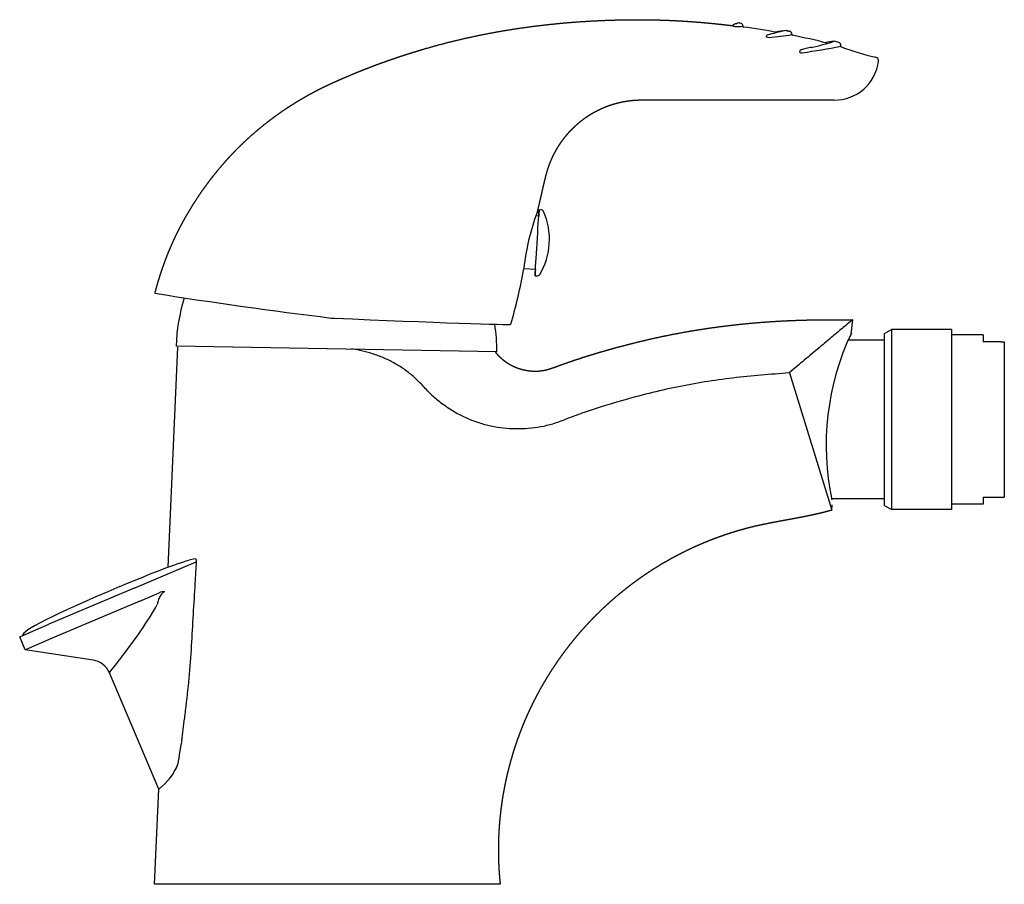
# Model space of a CAD drawing. Header units: millimetres. Extents: x 41.761 to 41.9, y 46.425 to 46.548.
import ezdxf

# ---------------------------------------------------------------- set-up
doc = ezdxf.new("R2010")
doc.units = ezdxf.units.MM
doc.layers.add('SANINDUSA', color=3, linetype='Continuous')

msp = doc.modelspace()

# ---------------------------------------------------------------- linework, layer by layer
at = {"layer": 'SANINDUSA'}
for p, q in [((41.86303077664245, 46.54692427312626), (41.86303277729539, 46.54697009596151)), ((41.86998644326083, 46.54575689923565), (41.86998978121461, 46.54583335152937)), ((41.8750568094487, 46.54452604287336), (41.87505743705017, 46.54452588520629)), ((41.87692071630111, 46.54409797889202), (41.87692680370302, 46.5442374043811)), ((41.83414753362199, 46.52095191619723), (41.8343788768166, 46.52093776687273)), ((41.83409167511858, 46.520038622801), (41.83368698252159, 46.52006337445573)), ((41.83362954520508, 46.51248274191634), (41.83198693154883, 46.51258320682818)), ((41.83357368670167, 46.51156944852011), (41.83380502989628, 46.51155529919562)), ((41.87840188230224, 46.50330964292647), (41.87862937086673, 46.50535691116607)), ((41.8831056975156, 46.50338229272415), (41.8841056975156, 46.50395964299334)), ((41.89260569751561, 46.50395964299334), (41.8841056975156, 46.50395964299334)), ((41.8841056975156, 46.50395964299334), (41.8841056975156, 46.47845964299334)), ((41.89260569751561, 46.50395964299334), (41.89260569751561, 46.47845964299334)), ((41.87618273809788, 46.50330964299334), (41.87614579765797, 46.50330964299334)), ((41.8831056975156, 46.50245964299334), (41.87799039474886, 46.50245964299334)), ((41.8831056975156, 46.47903699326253), (41.8831056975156, 46.50338229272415)), ((41.89710569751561, 46.50320964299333), (41.89260569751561, 46.50320964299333)), ((41.89710569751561, 46.50320964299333), (41.89710569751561, 46.50220964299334)), ((41.8996056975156, 46.50220964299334), (41.89710569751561, 46.50220964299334)), ((41.8996056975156, 46.50220964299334), (41.90010569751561, 46.50220964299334)), ((41.90010569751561, 46.50220964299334), (41.90010569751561, 46.48020964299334)), ((41.78157302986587, 46.47031276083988), (41.78291943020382, 46.50145511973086)), ((41.82816575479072, 46.50081255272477), (41.7826726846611, 46.50160663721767)), ((41.7852338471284, 46.50156193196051), (41.78523394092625, 46.50156183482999)), ((41.7852338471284, 46.50156193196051), (41.78523394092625, 46.50156183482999)), ((41.87325928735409, 46.50089186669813), (41.87325928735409, 46.50086050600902)), ((41.87360569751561, 46.50118220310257), (41.87360569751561, 46.50115126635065)), ((41.87160569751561, 46.49950554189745), (41.87160569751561, 46.49947486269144)), ((41.87131702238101, 46.49923300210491), (41.87131702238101, 46.49926346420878)), ((41.86962968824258, 46.49781930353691), (41.87562959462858, 46.47836007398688)), ((41.8831056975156, 46.47995964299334), (41.87559172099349, 46.47995964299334)), ((41.89710569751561, 46.48020964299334), (41.8996056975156, 46.48020964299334)), ((41.89710569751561, 46.48020964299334), (41.89710569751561, 46.47920964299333)), ((41.8996056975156, 46.48020964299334), (41.90010569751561, 46.48020964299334)), ((41.87562959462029, 46.4783600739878), (41.87571289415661, 46.47910975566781)), ((41.8831056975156, 46.47903699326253), (41.8841056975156, 46.47845964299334)), ((41.89260569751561, 46.47845964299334), (41.8841056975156, 46.47845964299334)), ((41.89710569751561, 46.47920964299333), (41.89260569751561, 46.47920964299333)), ((41.78539655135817, 46.47147997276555), (41.78447892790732, 46.47127261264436)), ((41.77673135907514, 46.46732395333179), (41.78553506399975, 46.47106090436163)), ((41.77673135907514, 46.46732395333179), (41.76465211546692, 46.46219661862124)), ((41.77751282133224, 46.46548294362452), (41.78028924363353, 46.46666146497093)), ((41.77751282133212, 46.46548294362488), (41.76543357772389, 46.46035560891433)), ((41.76095759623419, 46.46062838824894), (41.76465211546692, 46.46219661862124)), ((41.76050177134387, 46.4604349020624), (41.76095759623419, 46.46062838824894)), ((41.76128323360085, 46.4585938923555), (41.76050177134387, 46.4604349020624)), ((41.76543357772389, 46.46035560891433), (41.76173905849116, 46.45878737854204)), ((41.76173905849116, 46.45878737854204), (41.76128323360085, 46.45859389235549)), ((41.77091411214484, 46.45711899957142), (41.76128323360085, 46.45859389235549)), ((41.78021309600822, 46.43885458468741), (41.77322149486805, 46.45532576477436)), ((41.77962946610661, 46.4253597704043), (41.78021294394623, 46.438854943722)), ((41.77962951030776, 46.42535977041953), (41.77962965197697, 46.42535977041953)), ((41.82862823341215, 46.42535977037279), (41.77962965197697, 46.42535977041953))]:
    msp.add_line(p, q, dxfattribs=at)
for centre, radius, start, end in [((41.86175074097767, 46.54722012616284), 0.0002869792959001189, 239.4027516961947, 268.1884548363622), ((41.86195100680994, 46.54691987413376), 0.0003504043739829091, 154.1523562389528, 171.2612883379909), ((41.8620852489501, 46.54847123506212), 0.001575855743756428, 257.4067905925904, 268.7645214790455), ((41.86223457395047, 46.55743213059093), 0.01053797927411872, 269.003318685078, 274.3331427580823), ((41.86280506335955, 46.54425131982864), 0.003161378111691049, 94.54691167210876, 100.9033699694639), ((41.86262970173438, 46.54698594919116), 0.0004033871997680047, 357.7476746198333, 83.36356143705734), ((41.86312794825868, 46.54691870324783), 9.733112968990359e-05, 176.7196202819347, 258.3890991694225), ((41.84609027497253, 46.42370460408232), 0.1242893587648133, 79.88416418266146, 82.13011866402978), ((41.86668176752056, 46.5453866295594), 0.0003618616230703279, 122.4900079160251, 165.0959359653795), ((41.86670918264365, 46.54607290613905), 0.0007153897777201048, 245.4067046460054, 273.7214295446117), ((41.94159832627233, 46.25132120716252), 0.3038021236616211, 103.8368839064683, 104.3140347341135), ((41.86476049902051, 46.57487626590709), 0.02958459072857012, 273.8668296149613, 280.1743504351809), ((41.87007011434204, 46.53504733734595), 0.01132747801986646, 94.5301672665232, 102.3788345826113), ((41.86958680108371, 46.54584948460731), 0.0004033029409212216, 357.7074215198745, 79.08321412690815), ((41.87008433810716, 46.54575229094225), 9.800324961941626e-05, 177.3047993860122, 257.0855939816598), ((41.84879400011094, 46.44011954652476), 0.1076589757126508, 75.93352605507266, 78.60589099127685), ((41.84437297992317, 46.7188243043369), 0.1777319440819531, 278.7671929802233, 280.5520236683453), ((41.86461379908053, 46.58088908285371), 0.03783552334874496, 282.4191357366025, 287.4947971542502), ((41.87616244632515, 46.53962272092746), 0.005183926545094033, 91.93005059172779, 105.9717607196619), ((41.86618475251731, 46.5078732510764), 0.03820941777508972, 74.10761689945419, 75.13335266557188), ((41.87654344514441, 46.54425294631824), 0.0003836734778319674, 357.6784070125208, 74.15294481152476), ((41.87701769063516, 46.54409323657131), 9.709021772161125e-05, 177.2002084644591, 251.8039667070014), ((41.89311875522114, 46.58899631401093), 0.04779953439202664, 250.2770219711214, 256.3659603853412), ((41.87143420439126, 46.54320209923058), 0.0004084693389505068, 109.5894676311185, 162.9303881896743), ((41.87138784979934, 46.5436621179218), 0.00049878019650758, 230.5693951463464, 278.6512204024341), ((41.87304899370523, 46.53912400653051), 0.004794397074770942, 102.6555518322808, 111.4305143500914), ((41.87360216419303, 46.53712992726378), 0.006861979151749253, 97.12741948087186, 103.5143555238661), ((41.87603232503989, 46.54273997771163), 0.006273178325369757, 269.6546904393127, 353.1260802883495), ((41.88176011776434, 46.54204827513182), 0.0005037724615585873, 353.2626063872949, 79.54375405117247), ((41.87062774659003, 46.50717205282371), 0.03912799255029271, 159.9965859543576, 166.0995006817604), ((41.82587322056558, 46.5167492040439), 0.00974129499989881, 329.1990434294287, 23.80107078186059), ((41.83434835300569, 46.52043869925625), 0.000500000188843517, 28.91097611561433, 86.50005400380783), ((41.85925562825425, 46.51017685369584), 0.0273676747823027, 166.4864044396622, 174.7698708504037), ((41.75188504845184, 46.52725161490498), 0.0814340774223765, 343.9265485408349, 349.6228623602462), ((41.83383453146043, 46.5120565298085), 0.0005020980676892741, 266.6315560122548, 323.9576422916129), ((41.89138821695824, 47.2129783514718), 0.7126807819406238, 260.9819718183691, 263.0094007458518), ((41.8097819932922, 46.50055292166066), 0.02712977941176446, 163.1045370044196, 177.7740827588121), ((41.80103618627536, 46.50070558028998), 0.02712977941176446, 0.2259172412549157, 8.494004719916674), ((41.91230177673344, 46.48748429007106), 0.03745827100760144, 154.7666508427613, 191.779474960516), ((41.80723296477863, 46.495339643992), 0.005862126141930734, 76.2514658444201, 87.47700470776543), ((41.79699431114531, 46.45312066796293), 0.04930489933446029, 74.0627393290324, 75.97662363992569), ((41.80540249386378, 46.48471220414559), 0.01662934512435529, 66.35826011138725, 72.03103293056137), ((41.80650763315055, 46.48653698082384), 0.01451725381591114, 60.9661067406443, 67.4658636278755), ((41.7981331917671, 46.47227095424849), 0.03105740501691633, 57.18998884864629, 60.23117487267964), ((41.80240021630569, 46.48069832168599), 0.02168449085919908, 50.23985045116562, 54.59944695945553), ((41.78716432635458, 46.4657567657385), 0.04296911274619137, 45.55694227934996, 47.36377385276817), ((41.87187323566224, 46.40846688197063), 0.08921458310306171, 96.60443518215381, 99.19034765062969), ((41.55393458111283, 46.25088732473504), 0.3600403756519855, 42.71687559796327, 43.00003279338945), ((41.83429935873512, 46.51169184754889), 0.02291563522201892, 226.2800490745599, 230.7257912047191), ((41.82923137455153, 46.50530931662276), 0.01476702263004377, 230.271460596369, 237.1665429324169), ((41.83596808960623, 46.51541206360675), 0.02690911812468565, 236.7772589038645, 240.5618698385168), ((41.83498426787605, 46.51593940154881), 0.02690798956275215, 242.9388226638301, 246.7244546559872), ((41.83804061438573, 46.52763565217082), 0.03890239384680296, 249.3974049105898, 252.0150602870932), ((41.8314573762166, 46.50925361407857), 0.01939470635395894, 253.745890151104, 258.9958207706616), ((41.83323777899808, 46.52575706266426), 0.03596191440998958, 261.2309333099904, 264.0594726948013), ((41.83093097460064, 46.50590832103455), 0.0159828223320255, 264.9204003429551, 271.2785510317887), ((41.83124224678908, 46.50862755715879), 0.01869813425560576, 270.1389752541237, 275.5730434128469), ((41.82870836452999, 46.52380942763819), 0.03407042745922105, 277.3349264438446, 280.3179972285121), ((41.82174479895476, 46.54436039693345), 0.05562671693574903, 283.5849300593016, 285.411744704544), ((41.78519956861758, 46.4711422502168), 0.0003909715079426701, 351.2098191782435, 59.74635775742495), ((41.78098044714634, 46.4650869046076), 0.0017195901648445, 87.44038578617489, 113.7005533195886), ((41.73176697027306, 46.49242135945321), 0.05547970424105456, 321.3024242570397, 330.4068806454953), ((41.6491039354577, 46.46712549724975), 0.1360072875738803, 352.7678655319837, 356.6413497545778), ((41.7430282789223, 46.48068220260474), 0.03940843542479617, 320.4437610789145, 324.3879593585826), ((41.77045552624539, 46.45414784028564), 0.003006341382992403, 23.06737432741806, 81.22587514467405), ((41.76655300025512, 46.46042088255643), 0.008392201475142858, 322.6180680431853, 324.8181549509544), ((41.81435545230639, 46.4390493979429), 0.03158669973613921, 167.8325814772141, 173.940011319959), ((41.77531709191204, 46.44546685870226), 0.008227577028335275, 306.5177942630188, 337.9943015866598)]:
    msp.add_arc(centre, radius, start, end, dxfattribs=at)
for centre, major_axis, ratio, start_param, end_param in [((41.87103354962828, 46.54339500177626), (-2.328007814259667e-05, 9.726008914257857e-05), 0.7846430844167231, 3.064420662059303, 3.064659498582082), ((41.83386061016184, 46.51626068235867), (0.0002869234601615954, 0.004691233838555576), 0.0001522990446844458, 2.507009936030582, 6.265733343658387), ((41.83386061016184, 46.51626068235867), (0.0002869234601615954, 0.004691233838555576), 0.0001522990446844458, 6.26573334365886, 6.917768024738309), ((41.83386061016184, 46.51626068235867), (0.0002310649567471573, 0.00377794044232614), 0.0001522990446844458, 6.265733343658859, 6.28318530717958), ((41.80466004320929, 46.50581785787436), (-0.02547570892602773, 0.001112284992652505), 0.0087265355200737, 1.570796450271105, 1.589880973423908), ((41.80466004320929, 46.50581785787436), (-0.02547570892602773, 0.001112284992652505), 0.0087265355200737, 1.589880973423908, 3.139038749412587), ((41.77945272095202, 46.46478687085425), (-0.004026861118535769, 0.001202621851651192), 0.1301287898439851, 4.604542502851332, 4.604692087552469)]:
    msp.add_ellipse(centre, major_axis=major_axis, ratio=ratio, start_param=start_param, end_param=end_param, dxfattribs=at)
for points, degree, knots in [([(41.779678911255, 46.50910700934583), (41.7798085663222, 46.50959305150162), (41.77994332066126, 46.51007805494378), (41.780083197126, 46.51056190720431), (41.78022821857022, 46.51104449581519), (41.78037840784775, 46.51152570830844), (41.78053378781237, 46.51200543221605), (41.78069438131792, 46.51248355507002), (41.78086021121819, 46.51295996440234), (41.781031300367, 46.51343454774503), (41.78120767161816, 46.51390719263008), (41.78138934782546, 46.51437778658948), (41.78157635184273, 46.51484621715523), (41.78176870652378, 46.51531237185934), (41.78196643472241, 46.51577613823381), (41.78216955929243, 46.51623740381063), (41.78237810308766, 46.5166960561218), (41.7825920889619, 46.51715198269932), (41.78281153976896, 46.5176050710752), (41.78303647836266, 46.51805520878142), (41.7832669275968, 46.51850228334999), (41.78361095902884, 46.51914699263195), (41.78396557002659, 46.51978693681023), (41.78433062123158, 46.52042186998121), (41.78470597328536, 46.52105154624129), (41.78509148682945, 46.52167571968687), (41.78548702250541, 46.52229414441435), (41.78589244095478, 46.52290657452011), (41.7863076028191, 46.52351276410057), (41.78673236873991, 46.52411246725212), (41.78716659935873, 46.52470543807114), (41.78761015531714, 46.52529143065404), (41.78806289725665, 46.52587019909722), (41.78852468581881, 46.52644149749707), (41.78899538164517, 46.52700507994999), (41.78947484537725, 46.52756070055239), (41.7899629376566, 46.52810811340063), (41.79045951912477, 46.52864707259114), (41.7909644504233, 46.5291773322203), (41.79147759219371, 46.52969864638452), (41.79199880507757, 46.53021076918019), (41.79254002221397, 46.53072485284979), (41.79309055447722, 46.53123031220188), (41.79365014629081, 46.53172696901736), (41.79421854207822, 46.53221464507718), (41.79479548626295, 46.53269316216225), (41.79538072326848, 46.53316234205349), (41.79597399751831, 46.53362200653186), (41.79657505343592, 46.53407197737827), (41.79718363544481, 46.53451207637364), (41.79779948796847, 46.53494212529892), (41.79842235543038, 46.53536194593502), (41.79905198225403, 46.53577136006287), (41.79968811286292, 46.5361701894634), (41.80033049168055, 46.53655825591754), (41.80097886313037, 46.53693538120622), (41.80163297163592, 46.53730138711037), (41.80229256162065, 46.53765609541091), (41.80295737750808, 46.53799932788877), (41.80362716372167, 46.53833090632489), (41.80430166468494, 46.53865065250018), (41.804957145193, 46.53895137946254), (41.80561513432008, 46.53924695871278), (41.8062755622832, 46.5395374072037), (41.80693835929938, 46.53982274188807), (41.80760345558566, 46.54010297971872), (41.80827078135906, 46.54037813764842), (41.8089402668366, 46.54064823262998), (41.80961184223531, 46.54091328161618), (41.81028543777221, 46.54117330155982), (41.81096098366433, 46.54142830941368), (41.8116384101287, 46.54167832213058), (41.81231764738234, 46.5419233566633), (41.81299862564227, 46.54216342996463), (41.81368127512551, 46.54239855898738), (41.81436552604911, 46.54262876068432), (41.81505130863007, 46.54285405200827), (41.81573855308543, 46.54307444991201), (41.81642718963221, 46.54328997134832), (41.81711714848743, 46.54350063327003), (41.81780835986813, 46.5437064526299), (41.81936547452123, 46.54414959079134), (41.82093116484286, 46.54456620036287), (41.82250484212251, 46.54495656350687), (41.82408591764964, 46.54532096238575), (41.82567380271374, 46.54565967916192), (41.82726790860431, 46.54597299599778), (41.82886764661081, 46.54626119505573), (41.83047242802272, 46.54652455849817), (41.83208166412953, 46.54676336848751), (41.83369476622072, 46.54697790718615), (41.83531114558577, 46.54716845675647), (41.83693021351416, 46.54733529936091), (41.83855138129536, 46.54747871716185), (41.84017406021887, 46.5475989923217), (41.84179766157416, 46.54769640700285), (41.84342159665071, 46.54777124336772), (41.845045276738, 46.54782378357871), (41.84666811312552, 46.5478543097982), (41.84828951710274, 46.54786310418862), (41.84990889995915, 46.54785044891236), (41.85058211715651, 46.54783835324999), (41.85125530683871, 46.54782149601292), (41.85192843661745, 46.54779995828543), (41.85260147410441, 46.54777382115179), (41.85327438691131, 46.54774316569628), (41.85394714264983, 46.54770807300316), (41.85461970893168, 46.54766862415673), (41.85529205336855, 46.54762490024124), (41.85596414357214, 46.54757698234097), (41.85663594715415, 46.5475249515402), (41.85730743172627, 46.54746888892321), (41.85797856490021, 46.54740887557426), (41.85864931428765, 46.54734499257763), (41.85931964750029, 46.5472773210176), (41.85998953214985, 46.54720594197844), (41.860658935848, 46.54713093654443), (41.86132782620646, 46.54705238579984), (41.86161427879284, 46.54701723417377)], 1, [0, 0, 0.5028567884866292, 1.005713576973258, 1.508570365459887, 2.011427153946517, 2.514283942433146, 3.017140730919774, 3.519997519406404, 4.022854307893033, 4.525711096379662, 5.028567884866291, 5.53142467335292, 6.034281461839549, 6.537138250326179, 7.039995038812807, 7.542851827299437, 8.045708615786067, 8.548565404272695, 9.051422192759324, 9.554278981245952, 10.05713576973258, 10.78743718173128, 11.51773859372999, 12.24804000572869, 12.9783414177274, 13.7086428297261, 14.4389442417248, 15.16924565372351, 15.89954706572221, 16.62984847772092, 17.36014988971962, 18.09045130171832, 18.82075271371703, 19.55105412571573, 20.28135553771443, 21.01165694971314, 21.74195836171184, 22.47225977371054, 23.20256118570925, 23.93286259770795, 24.66316400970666, 25.40913985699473, 26.1551157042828, 26.90109155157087, 27.64706739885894, 28.39304324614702, 29.13901909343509, 29.88499494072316, 30.63097078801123, 31.37694663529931, 32.12292248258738, 32.86889832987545, 33.61487417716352, 34.36085002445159, 35.10682587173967, 35.85280171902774, 36.59877756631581, 37.34475341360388, 38.09072926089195, 38.83670510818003, 39.5826809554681, 40.30377870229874, 41.02487644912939, 41.74597419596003, 42.46707194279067, 43.18816968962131, 43.90926743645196, 44.6303651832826, 45.35146293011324, 46.07256067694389, 46.79365842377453, 47.51475617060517, 48.23585391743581, 48.95695166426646, 49.6780494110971, 50.39914715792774, 51.12024490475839, 51.84134265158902, 52.56244039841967, 53.28353814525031, 54.00463589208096, 55.62298677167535, 57.24133765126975, 58.85968853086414, 60.47803941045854, 62.09639029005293, 63.71474116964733, 65.33309204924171, 66.95144292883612, 68.56979380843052, 70.1881446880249, 71.8064955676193, 73.4248464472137, 75.0431973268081, 76.66154820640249, 78.27989908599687, 79.89824996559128, 81.51660084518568, 83.13495172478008, 84.75330260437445, 86.37165348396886, 87.04494637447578, 87.7182392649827, 88.39153215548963, 89.06482504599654, 89.73811793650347, 90.4114108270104, 91.08470371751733, 91.75799660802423, 92.43128949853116, 93.10458238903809, 93.77787527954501, 94.45116817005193, 95.12446106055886, 95.79775395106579, 96.4710468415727, 97.14433973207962, 97.81763262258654, 98.10620603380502, 98.10620603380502]), ([(41.86163565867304, 46.54707264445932), (41.86164961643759, 46.54709795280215), (41.86166569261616, 46.54712184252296), (41.86168341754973, 46.54714396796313), (41.86170333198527, 46.54716503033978), (41.86172416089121, 46.54718396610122), (41.86174530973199, 46.54720076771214), (41.86176644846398, 46.54721563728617), (41.86178719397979, 46.54722868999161), (41.86180744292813, 46.54724021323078), (41.86183405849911, 46.54725388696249), (41.86185964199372, 46.54726565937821), (41.86188408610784, 46.54727584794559), (41.86192455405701, 46.54729092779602), (41.86196312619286, 46.54730347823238), (41.86199996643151, 46.54731405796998), (41.86204591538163, 46.54732577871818), (41.86208932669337, 46.54733547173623), (41.862130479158, 46.54734346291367), (41.86216965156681, 46.54735007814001), (41.86220712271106, 46.54735564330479)], 1, [0, 0, 0.02916057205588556, 0.05832114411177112, 0.08748171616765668, 0.1180156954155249, 0.148549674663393, 0.1790836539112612, 0.2098928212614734, 0.2407019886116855, 0.2715111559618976, 0.3133218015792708, 0.3551324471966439, 0.3969430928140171, 0.4696782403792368, 0.5424133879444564, 0.6151485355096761, 0.7106593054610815, 0.8061700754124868, 0.901680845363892, 0.9971916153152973, 1.092702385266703, 1.092702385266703]), ([(41.86633206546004, 46.54547969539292), (41.86633143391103, 46.54547691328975), (41.8663316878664, 46.54547403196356), (41.86633282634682, 46.54547103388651), (41.86633424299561, 46.54546730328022), (41.86633707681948, 46.54546337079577), (41.86634119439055, 46.54545939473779), (41.86634531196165, 46.54545541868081), (41.8663507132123, 46.54545136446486), (41.86635741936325, 46.54544722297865), (41.86636412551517, 46.54544308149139), (41.86637213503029, 46.5454388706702), (41.86638115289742, 46.54543473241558), (41.86639017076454, 46.54543059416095), (41.8664002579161, 46.54542648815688), (41.86641145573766, 46.54542241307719)], 3, [0.3995445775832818, 0.3995445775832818, 0.3995445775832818, 0.3995445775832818, 0.5000000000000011, 0.5000000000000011, 0.5000000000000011, 0.6250000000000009, 0.6250000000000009, 0.6250000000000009, 0.7500000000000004, 0.7500000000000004, 0.7500000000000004, 0.8750000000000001, 0.8750000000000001, 0.8750000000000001, 1, 1, 1, 1]), ([(41.87104362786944, 46.54332145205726), (41.87104263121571, 46.54331585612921), (41.87104496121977, 46.54330148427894), (41.87105907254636, 46.5432859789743), (41.8710710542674, 46.54327686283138)], 3, [0.5775315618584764, 0.5775315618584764, 0.5775315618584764, 0.5775315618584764, 0.75, 1, 1, 1, 1]), ([(41.87599435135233, 46.53646692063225), (41.87516105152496, 46.53647131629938), (41.87432766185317, 46.53647401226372), (41.87349419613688, 46.53647525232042), (41.872660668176, 46.53647528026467), (41.87182709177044, 46.53647433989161), (41.87099348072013, 46.53647267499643), (41.87015984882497, 46.53647052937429), (41.86932620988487, 46.53646814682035), (41.86849257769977, 46.5364657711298), (41.86765896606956, 46.53646364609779), (41.86682538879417, 46.53646201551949), (41.86599185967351, 46.53646112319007), (41.864490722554, 46.53646033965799), (41.86298874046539, 46.5364595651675), (41.86148637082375, 46.53645877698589), (41.85998407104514, 46.5364579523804), (41.85848229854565, 46.53645706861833), (41.85698151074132, 46.53645610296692), (41.85548216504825, 46.53645503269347), (41.85398471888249, 46.53645383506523), (41.85248962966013, 46.53645248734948), (41.85099735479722, 46.53645096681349), (41.85078743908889, 46.53645074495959), (41.85057797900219, 46.53645053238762), (41.85036884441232, 46.53645032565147), (41.85015990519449, 46.53645012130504), (41.84995103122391, 46.53644991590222), (41.84974209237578, 46.53644970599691), (41.8495329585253, 46.53644948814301), (41.84932349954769, 46.53644925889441), (41.84911358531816, 46.53644901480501), (41.8489030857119, 46.5364487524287), (41.84883673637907, 46.5364486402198), (41.84877000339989, 46.53644845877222), (41.8487033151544, 46.53644818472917), (41.84863710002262, 46.53644779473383), (41.84857178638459, 46.5364472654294), (41.84850780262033, 46.53644657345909), (41.84844011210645, 46.53644561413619), (41.84837376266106, 46.53644441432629), (41.84830834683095, 46.53644295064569), (41.84824345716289, 46.53644119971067), (41.84817868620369, 46.53643913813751), (41.84811362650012, 46.53643674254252), (41.84804787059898, 46.53643398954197), (41.84795488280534, 46.53642953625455), (41.84786087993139, 46.53642438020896), (41.84776606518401, 46.53641852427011), (41.84767064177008, 46.53641197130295), (41.8475748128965, 46.5364047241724), (41.84740894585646, 46.53639056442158), (41.84724212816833, 46.53637425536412), (41.84707455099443, 46.53635580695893), (41.84690640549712, 46.53633522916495), (41.84673788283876, 46.53631253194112), (41.84656917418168, 46.53628772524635), (41.84640047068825, 46.53626081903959), (41.84623196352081, 46.53623182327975), (41.84600597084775, 46.53618954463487), (41.84578024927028, 46.53614340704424), (41.84555492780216, 46.53609343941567), (41.84533013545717, 46.53603967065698), (41.84510600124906, 46.53598212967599), (41.84488265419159, 46.53592084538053), (41.84466022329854, 46.53585584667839), (41.84443883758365, 46.53578716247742), (41.84421862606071, 46.53571482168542), (41.84399971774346, 46.53563885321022), (41.84378224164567, 46.53555928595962), (41.84354347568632, 46.53546710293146), (41.84330614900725, 46.53537037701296), (41.84307037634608, 46.53526917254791), (41.8428362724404, 46.53516355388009), (41.84260395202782, 46.53505358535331), (41.84237352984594, 46.53493933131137), (41.84214512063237, 46.53482085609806), (41.84191883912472, 46.53469822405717), (41.84169480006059, 46.53457149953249), (41.84147311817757, 46.53444074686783), (41.84125390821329, 46.53430603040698), (41.84103728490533, 46.53416741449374), (41.84082336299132, 46.53402496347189), (41.84061225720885, 46.53387874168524), (41.84040408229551, 46.53372881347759), (41.84019895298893, 46.53357524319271), (41.83999953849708, 46.53342012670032), (41.83980273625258, 46.5332611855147), (41.83960863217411, 46.5330985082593), (41.83941731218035, 46.5329321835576), (41.83922886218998, 46.53276230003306), (41.83904336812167, 46.53258894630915), (41.83886091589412, 46.53241221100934), (41.838681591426, 46.5322321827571), (41.83850548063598, 46.53204895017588), (41.83833266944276, 46.53186260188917), (41.838163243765, 46.53167322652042), (41.83799728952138, 46.5314809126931), (41.8378348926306, 46.53128574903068), (41.83767613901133, 46.53108782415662), (41.83752111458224, 46.5308872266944), (41.83736990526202, 46.53068404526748), (41.83722259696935, 46.53047836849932), (41.8370792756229, 46.53027028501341), (41.83693914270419, 46.53005853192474), (41.83680277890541, 46.52984394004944), (41.83667023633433, 46.52962662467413), (41.83654156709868, 46.52940670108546), (41.83641682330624, 46.52918428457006), (41.83629605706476, 46.52895949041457), (41.83617932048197, 46.52873243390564), (41.83606666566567, 46.5285032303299), (41.83595814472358, 46.52827199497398), (41.83585380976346, 46.52803884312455), (41.83575371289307, 46.52780389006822), (41.83565790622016, 46.52756725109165), (41.8355664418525, 46.52732904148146), (41.83547937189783, 46.52708937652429), (41.83539674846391, 46.5268483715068), (41.83531862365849, 46.52660614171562), (41.83524504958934, 46.52636280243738), (41.8351760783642, 46.52611846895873), (41.83507962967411, 46.52575692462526), (41.83498658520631, 46.52539447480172), (41.83489647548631, 46.52503124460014), (41.83480883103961, 46.52466735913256), (41.8347231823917, 46.52430294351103), (41.83463906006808, 46.52393812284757), (41.83455599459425, 46.52357302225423), (41.83447351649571, 46.52320776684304), (41.83439115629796, 46.52284248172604), (41.83430844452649, 46.52247729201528), (41.8342249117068, 46.52211232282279), (41.83414008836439, 46.5217476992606), (41.83386026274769, 46.52055681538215)], 1, [0, 0, 0.8335452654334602, 1.66709053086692, 2.500635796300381, 3.334181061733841, 4.167726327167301, 5.001271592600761, 5.834816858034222, 6.668362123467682, 7.501907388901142, 8.335452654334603, 9.168997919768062, 10.00254318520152, 11.50318604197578, 13.00382889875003, 14.50447175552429, 16.00511461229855, 17.5057574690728, 19.00640032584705, 20.50704318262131, 22.00768603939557, 23.50832889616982, 25.00897175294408, 25.22055841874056, 25.43214508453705, 25.64373175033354, 25.85531841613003, 26.06690508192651, 26.278491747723, 26.49007841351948, 26.70166507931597, 26.91325174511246, 27.12483841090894, 27.19108827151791, 27.25733813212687, 27.32358799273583, 27.38983785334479, 27.45608771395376, 27.52233757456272, 27.59416715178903, 27.66599672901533, 27.73782630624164, 27.80965588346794, 27.88148546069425, 27.95331503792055, 28.02514461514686, 28.12535552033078, 28.22556642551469, 28.32577733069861, 28.42598823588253, 28.52619914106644, 28.69884399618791, 28.87148885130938, 29.04413370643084, 29.21677856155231, 29.38942341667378, 29.56206827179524, 29.73471312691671, 29.90735798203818, 30.13921745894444, 30.3710769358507, 30.60293641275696, 30.83479588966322, 31.06665536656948, 31.29851484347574, 31.53037432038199, 31.76223379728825, 31.99409327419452, 32.22595275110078, 32.45781222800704, 32.71399029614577, 32.97016836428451, 33.22634643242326, 33.48252450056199, 33.73870256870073, 33.99488063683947, 34.25105870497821, 34.50723677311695, 34.76341484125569, 35.01959290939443, 35.27577097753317, 35.53194904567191, 35.78812711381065, 36.04430518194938, 36.30048325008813, 36.55666131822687, 36.80921976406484, 37.06177820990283, 37.31433665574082, 37.56689510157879, 37.81945354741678, 38.07201199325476, 38.32457043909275, 38.57712888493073, 38.82968733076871, 39.0822457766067, 39.33480422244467, 39.58736266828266, 39.83992111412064, 40.09247955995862, 40.3450380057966, 40.59759645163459, 40.85015489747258, 41.10271334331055, 41.35652453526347, 41.61033572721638, 41.8641469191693, 42.11795811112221, 42.37176930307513, 42.62558049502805, 42.87939168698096, 43.13320287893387, 43.38701407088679, 43.6408252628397, 43.89463645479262, 44.14844764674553, 44.40225883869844, 44.65607003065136, 44.90988122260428, 45.16369241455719, 45.4175036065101, 45.67131479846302, 46.0456670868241, 46.42001937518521, 46.7943716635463, 47.1687239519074, 47.54307624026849, 47.91742852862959, 48.29178081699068, 48.66613310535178, 49.04048539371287, 49.41483768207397, 49.78918997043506, 50.16354225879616, 51.38691978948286, 51.38691978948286]), ([(41.8279144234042, 46.50081682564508), (41.82802769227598, 46.50067459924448), (41.82814493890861, 46.50053514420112), (41.82826602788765, 46.50039859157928), (41.82839082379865, 46.50026507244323), (41.82851919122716, 46.50013471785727), (41.82865099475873, 46.50000765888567), (41.82878609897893, 46.49988402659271), (41.8289243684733, 46.49976395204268), (41.8290656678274, 46.49964756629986), (41.82920986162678, 46.49953500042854), (41.82935681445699, 46.49942638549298), (41.8295063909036, 46.49932185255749), (41.82965845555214, 46.49922153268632), (41.82981287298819, 46.49912555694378), (41.82997186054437, 46.49903251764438), (41.83013343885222, 46.49894347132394), (41.83029744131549, 46.49885846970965), (41.83046370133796, 46.49877756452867), (41.83063205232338, 46.49870080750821), (41.83080232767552, 46.49862825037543), (41.83097436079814, 46.49855994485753), (41.831147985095, 46.49849594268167), (41.83132303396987, 46.49843629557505), (41.83149934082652, 46.49838105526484), (41.8316767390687, 46.49833027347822), (41.83185506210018, 46.49828400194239), (41.8320348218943, 46.49824214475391), (41.83221590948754, 46.49820474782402), (41.832398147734, 46.4981718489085), (41.83258135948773, 46.49814348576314), (41.8327653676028, 46.49811969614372), (41.83294999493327, 46.49810051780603), (41.83313506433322, 46.49808598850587), (41.83332039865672, 46.49807614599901), (41.83350582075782, 46.49807102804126), (41.83369115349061, 46.49807067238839), (41.83387621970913, 46.49807511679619), (41.83406084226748, 46.49808439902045), (41.8342448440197, 46.49809855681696), (41.83440128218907, 46.49811513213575), (41.83455712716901, 46.49813630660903), (41.83471237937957, 46.49816177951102), (41.83486703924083, 46.49819125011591), (41.83502110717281, 46.49822441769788), (41.83517458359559, 46.49826098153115), (41.83532746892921, 46.49830064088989), (41.83547976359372, 46.49834309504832), (41.83563146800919, 46.49838804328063), (41.83578258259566, 46.49843518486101), (41.83593310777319, 46.49848421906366), (41.83608304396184, 46.49853484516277), (41.83623239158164, 46.49858676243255), (41.83638115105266, 46.49863967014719), (41.83652932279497, 46.49869326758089), (41.83721430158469, 46.49894037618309), (41.83790077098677, 46.4991833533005), (41.83858873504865, 46.49942206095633), (41.83927819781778, 46.49965636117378), (41.8398710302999, 46.49985326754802), (41.84046527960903, 46.50004595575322), (41.84106087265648, 46.50023457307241), (41.84165773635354, 46.50041926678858), (41.84225579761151, 46.50060018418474), (41.84285498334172, 46.50077747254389), (41.84345522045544, 46.50095127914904), (41.84405643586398, 46.50112175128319), (41.84465855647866, 46.50128903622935), (41.84526150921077, 46.50145328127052), (41.84586522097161, 46.5016146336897), (41.84646961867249, 46.5017732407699), (41.84707462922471, 46.50192924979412), (41.84768017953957, 46.50208280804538), (41.84896294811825, 46.5023965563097), (41.85025036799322, 46.50269376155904), (41.85154214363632, 46.50297453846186), (41.85283797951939, 46.50323900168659), (41.85413758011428, 46.50348726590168), (41.85544064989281, 46.50371944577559), (41.85674689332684, 46.50393565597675), (41.85805601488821, 46.50413601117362), (41.85936771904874, 46.50432062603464), (41.8606817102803, 46.50448961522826), (41.8619976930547, 46.50464309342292), (41.8633153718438, 46.50478117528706), (41.86463445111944, 46.50490397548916), (41.86595463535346, 46.50501160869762), (41.8672756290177, 46.50510418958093), (41.86859713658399, 46.5051818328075), (41.86991886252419, 46.5052446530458), (41.87124051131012, 46.50529276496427), (41.87256178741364, 46.50532628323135), (41.87388239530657, 46.50534532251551), (41.87482703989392, 46.50535221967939), (41.87577170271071, 46.50535641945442), (41.87671637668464, 46.50535859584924), (41.87766105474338, 46.5053594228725), (41.87860572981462, 46.50535957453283)], 1, [0, 0, 0.1816280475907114, 0.3632560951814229, 0.5448841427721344, 0.7265121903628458, 0.9081402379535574, 1.089768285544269, 1.27139633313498, 1.453024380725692, 1.634652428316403, 1.816280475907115, 1.997908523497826, 2.179536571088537, 2.361164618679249, 2.54279266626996, 2.726858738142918, 2.910924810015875, 3.094990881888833, 3.279056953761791, 3.463123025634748, 3.647189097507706, 3.831255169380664, 4.015321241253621, 4.199387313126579, 4.383453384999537, 4.567519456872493, 4.751585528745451, 4.935967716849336, 5.120349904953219, 5.304732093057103, 5.489114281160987, 5.673496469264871, 5.857878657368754, 6.042260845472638, 6.226643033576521, 6.411025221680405, 6.595407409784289, 6.779789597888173, 6.964171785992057, 7.148553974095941, 7.305928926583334, 7.463303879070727, 7.620678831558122, 7.778053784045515, 7.935428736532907, 8.0928036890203, 8.250178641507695, 8.407553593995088, 8.56492854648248, 8.722303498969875, 8.879678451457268, 9.037053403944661, 9.194428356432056, 9.351803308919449, 9.509178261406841, 10.23735561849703, 10.96553297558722, 11.69371033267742, 12.42188768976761, 13.04655471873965, 13.6712217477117, 14.29588877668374, 14.92055580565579, 15.54522283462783, 16.16988986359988, 16.79455689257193, 17.41922392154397, 18.04389095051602, 18.66855797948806, 19.29322500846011, 19.91789203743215, 20.5425590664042, 21.16722609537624, 22.48745463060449, 23.80768316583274, 25.12791170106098, 26.44814023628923, 27.76836877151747, 29.08859730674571, 30.40882584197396, 31.7290543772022, 33.04928291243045, 34.3695114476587, 35.68973998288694, 37.00996851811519, 38.33019705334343, 39.65042558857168, 40.97065412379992, 42.29088265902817, 43.61111119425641, 44.93133972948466, 46.2515682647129, 47.57179679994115, 48.51646802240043, 49.46113924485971, 50.40581046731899, 51.35048168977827, 52.29515291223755, 52.29515291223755]), ([(41.87860567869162, 46.5053595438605), (41.8786029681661, 46.50535767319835), (41.87840059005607, 46.50519389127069), (41.87740080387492, 46.5043594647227), (41.87584444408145, 46.5030578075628), (41.87391567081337, 46.50144219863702), (41.87172922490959, 46.49960927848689), (41.87034558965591, 46.49844876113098), (41.86959295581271, 46.49781732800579)], 3, [0.5001934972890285, 0.5001934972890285, 0.5001934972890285, 0.5001934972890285, 0.6008024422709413, 0.6887825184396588, 0.7708594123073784, 0.8477603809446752, 0.9239828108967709, 1, 1, 1, 1]), ([(41.8458436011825, 46.49388015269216), (41.84392833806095, 46.49333112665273), (41.84200452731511, 46.49272082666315), (41.8400660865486, 46.49204200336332), (41.84005955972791, 46.49203971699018)], 3, [0.3928424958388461, 0.3928424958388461, 0.3928424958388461, 0.3928424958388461, 0.4882095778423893, 0.4885317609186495, 0.4885317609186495, 0.4885317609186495, 0.4885317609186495]), ([(41.84973741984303, 46.49491725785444), (41.84972958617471, 46.49491532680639), (41.84843003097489, 46.49459482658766), (41.84713337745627, 46.49424987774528), (41.8458436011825, 46.49388015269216)], 3, [0.3282309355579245, 0.3282309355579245, 0.3282309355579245, 0.3282309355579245, 0.3286204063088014, 0.3928424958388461, 0.3928424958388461, 0.3928424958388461, 0.3928424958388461]), ([(41.84005955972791, 46.49203971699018), (41.83962057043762, 46.49188593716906), (41.83873093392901, 46.4915674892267), (41.83757138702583, 46.49109270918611), (41.8368370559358, 46.4908291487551), (41.83652780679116, 46.49073396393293)], 3, [0.4885317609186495, 0.4885317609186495, 0.4885317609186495, 0.4885317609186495, 0.5102015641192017, 0.5323813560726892, 0.5472295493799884, 0.5472295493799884, 0.5472295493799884, 0.5472295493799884]), ([(41.87562959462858, 46.47836007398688), (41.87514653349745, 46.47822656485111), (41.87466188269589, 46.47809953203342), (41.87417577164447, 46.47797844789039), (41.87368832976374, 46.47786278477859), (41.87319968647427, 46.47775201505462), (41.8727099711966, 46.47764561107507), (41.8722193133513, 46.47754304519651), (41.87172784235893, 46.47744378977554), (41.87123568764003, 46.47734731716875), (41.87074297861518, 46.47725309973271), (41.87024984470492, 46.47716060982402), (41.86975641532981, 46.47706931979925), (41.86926281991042, 46.476978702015), (41.86876918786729, 46.47688822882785), (41.86827564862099, 46.47679737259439), (41.86778233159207, 46.4767056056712), (41.86728936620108, 46.47661240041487), (41.8667968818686, 46.47651722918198), (41.86630500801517, 46.47641956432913), (41.86581387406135, 46.47631887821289), (41.86508004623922, 46.47615927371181), (41.86434821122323, 46.47598711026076), (41.86361863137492, 46.47580252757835), (41.8628915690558, 46.47560566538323), (41.8621672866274, 46.47539666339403), (41.86144604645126, 46.47517566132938), (41.86072811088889, 46.47494279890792), (41.86001374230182, 46.47469821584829), (41.85930320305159, 46.47444205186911), (41.8585967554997, 46.47417444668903), (41.8578946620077, 46.47389554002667), (41.85719718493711, 46.47360547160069), (41.85650458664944, 46.4733043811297), (41.85581712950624, 46.47299240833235), (41.85513507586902, 46.47266969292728), (41.85445868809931, 46.4723363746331), (41.85378822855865, 46.47199259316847), (41.85312395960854, 46.47163848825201), (41.85246614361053, 46.47127419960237), (41.85181504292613, 46.47089986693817), (41.85117909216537, 46.47052062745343), (41.8505485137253, 46.47013098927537), (41.84992352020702, 46.46973111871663), (41.84930432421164, 46.46932118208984), (41.84869113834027, 46.46890134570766), (41.848084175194, 46.4684717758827), (41.84748364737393, 46.46803263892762), (41.84688976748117, 46.46758410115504), (41.84630274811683, 46.46712632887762), (41.845722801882, 46.46665948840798), (41.84515014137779, 46.46618374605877), (41.8445849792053, 46.46569926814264), (41.84402752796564, 46.46520622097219), (41.84347800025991, 46.4647047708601), (41.84293660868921, 46.46419508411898), (41.84240356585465, 46.46367732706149), (41.84187908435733, 46.46315166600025), (41.84136337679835, 46.46261826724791), (41.84085665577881, 46.46207729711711), (41.84035913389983, 46.46152892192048), (41.8398578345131, 46.4609580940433), (41.83936534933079, 46.46037849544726), (41.83888184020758, 46.45979037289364), (41.83840746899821, 46.45919397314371), (41.83794239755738, 46.45858954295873), (41.83748678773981, 46.45797732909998), (41.83704080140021, 46.45735757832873), (41.83660460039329, 46.45673053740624), (41.83617834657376, 46.45609645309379), (41.83576220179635, 46.45545557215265), (41.83535632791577, 46.45480814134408), (41.83496088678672, 46.45415440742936), (41.83457604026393, 46.45349461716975), (41.83420195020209, 46.45282901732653), (41.83383877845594, 46.45215785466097), (41.83348668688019, 46.45148137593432), (41.83314583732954, 46.45079982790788), (41.83281639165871, 46.45011345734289), (41.83249851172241, 46.44942251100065), (41.83219235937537, 46.44872723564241), (41.83189973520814, 46.44803194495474), (41.83161815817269, 46.44733115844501), (41.8313477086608, 46.44662515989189), (41.83108846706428, 46.44591423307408), (41.83084051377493, 46.44519866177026), (41.83060392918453, 46.44447872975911), (41.83037879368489, 46.44375472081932), (41.8301651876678, 46.44302691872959), (41.82996319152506, 46.44229560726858), (41.82977288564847, 46.44156107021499), (41.82959435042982, 46.4408235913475), (41.8294276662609, 46.4400834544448), (41.82927291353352, 46.43934094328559), (41.82913017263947, 46.43859634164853), (41.82899952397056, 46.43784993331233), (41.82888104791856, 46.43710200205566), (41.82877482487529, 46.43635283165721), (41.82868093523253, 46.43560270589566), (41.8285994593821, 46.43485190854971), (41.82853047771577, 46.43410072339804), (41.82849262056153, 46.43361644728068), (41.82845984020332, 46.43313158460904), (41.82843213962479, 46.43264621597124), (41.82840952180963, 46.43216042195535), (41.82839198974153, 46.4316742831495), (41.82837954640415, 46.43118788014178), (41.82837219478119, 46.43070129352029), (41.82836993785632, 46.43021460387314), (41.82837277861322, 46.42972789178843), (41.82838072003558, 46.42924123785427), (41.82839376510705, 46.42875472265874), (41.82841191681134, 46.42826842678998), (41.82843517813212, 46.42778243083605), (41.82846355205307, 46.42729681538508), (41.82849704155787, 46.42681166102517), (41.8285356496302, 46.42632704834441), (41.82857937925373, 46.42584305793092), (41.82862823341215, 46.42535977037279)], 1, [0, 0, 0.5012854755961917, 1.002570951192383, 1.503856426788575, 2.005141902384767, 2.506427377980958, 3.00771285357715, 3.508998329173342, 4.010283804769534, 4.511569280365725, 5.012854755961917, 5.514140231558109, 6.0154257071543, 6.516711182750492, 7.017996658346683, 7.519282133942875, 8.020567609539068, 8.521853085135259, 9.02313856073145, 9.524424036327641, 10.02570951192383, 10.77626425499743, 11.52681899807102, 12.27737374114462, 13.02792848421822, 13.77848322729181, 14.5290379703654, 15.279592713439, 16.03014745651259, 16.78070219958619, 17.53125694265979, 18.28181168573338, 19.03236642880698, 19.78292117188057, 20.53347591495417, 21.28403065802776, 22.03458540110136, 22.78514014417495, 23.53569488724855, 24.28624963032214, 25.03680437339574, 25.77682545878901, 26.51684654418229, 27.25686762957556, 27.99688871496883, 28.73690980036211, 29.47693088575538, 30.21695197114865, 30.95697305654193, 31.6969941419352, 32.43701522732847, 33.17703631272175, 33.91705739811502, 34.65707848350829, 35.39709956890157, 36.13712065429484, 36.87714173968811, 37.61716282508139, 38.35718391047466, 39.09720499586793, 39.83722608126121, 40.59646813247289, 41.35571018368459, 42.11495223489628, 42.87419428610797, 43.63343633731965, 44.39267838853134, 45.15192043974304, 45.91116249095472, 46.67040454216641, 47.4296465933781, 48.1888886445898, 48.94813069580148, 49.70737274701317, 50.46661479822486, 51.22585684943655, 51.98509890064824, 52.74434095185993, 53.50358300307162, 54.26282505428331, 55.022067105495, 55.77596405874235, 56.52986101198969, 57.28375796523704, 58.03765491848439, 58.79155187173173, 59.54544882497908, 60.29934577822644, 61.05324273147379, 61.80713968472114, 62.56103663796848, 63.31493359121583, 64.06883054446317, 64.82272749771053, 65.57662445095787, 66.33052140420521, 67.08441835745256, 67.83831531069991, 68.59221226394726, 69.34610921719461, 70.10000617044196, 70.58564504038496, 71.07128391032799, 71.55692278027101, 72.04256165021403, 72.52820052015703, 73.01383939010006, 73.49947826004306, 73.98511712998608, 74.4707559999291, 74.95639486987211, 75.44203373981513, 75.92767260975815, 76.41331147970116, 76.89895034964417, 77.38458921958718, 77.8702280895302, 78.35586695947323, 78.84150582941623, 78.84150582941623]), ([(41.78105724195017, 46.46680477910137), (41.78095797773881, 46.46676264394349), (41.78077120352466, 46.46664879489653), (41.7805457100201, 46.46641387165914), (41.78037025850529, 46.46614091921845), (41.78023468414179, 46.46584684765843), (41.78013034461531, 46.46554069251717), (41.78005729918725, 46.46526524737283), (41.78002412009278, 46.46509116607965), (41.78001016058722, 46.46502327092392)], 3, [0, 0, 0, 0, 0.0078125, 0.015625, 0.0234375, 0.03125, 0.0390625, 0.046875, 0.05190353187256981, 0.05190353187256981, 0.05190353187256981, 0.05190353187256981]), ([(41.78347831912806, 46.4457068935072), (41.78361590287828, 46.44676127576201), (41.78380102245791, 46.44818877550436), (41.78398435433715, 46.44964153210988), (41.78402918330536, 46.45000358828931)], 3, [0, 0, 0, 0, 0.153070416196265, 0.2034989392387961, 0.2034989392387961, 0.2034989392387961, 0.2034989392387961])]:
    msp.add_open_spline(points, degree=degree, knots=knots, dxfattribs=at)
for points, degree in [([(41.86255444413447, 46.54740274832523), (41.8625788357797, 46.54739953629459), (41.86260322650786, 46.54739631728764), (41.86262761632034, 46.54739309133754), (41.86265200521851, 46.54738985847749), (41.86267639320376, 46.54738661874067)], 1), ([(41.86917556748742, 46.54633940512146), (41.86927301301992, 46.54632084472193), (41.86937043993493, 46.5463021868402), (41.86946784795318, 46.54628343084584), (41.86956523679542, 46.54626457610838), (41.86966260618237, 46.54624562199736)], 1), ([(41.80894176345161, 46.50095613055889), (41.80883576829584, 46.50098321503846), (41.80873020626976, 46.50100948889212), (41.80862616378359, 46.50103380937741)], 3), ([(41.85762433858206, 46.49653623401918), (41.85630369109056, 46.49632241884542), (41.85498324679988, 46.49607837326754), (41.8536643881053, 46.49580670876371)], 3), ([(41.86561860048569, 46.49749325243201), (41.86428527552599, 46.49737599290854), (41.86294938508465, 46.49724565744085), (41.86161230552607, 46.49708942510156)], 3), ([(41.86959295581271, 46.49781732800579), (41.86827162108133, 46.49771382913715), (41.86694638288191, 46.49761002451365), (41.86561860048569, 46.49749325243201)], 3), ([(41.8536643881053, 46.49580670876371), (41.85235337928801, 46.49553666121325), (41.851043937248, 46.49523932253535), (41.84973741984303, 46.49491725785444)], 3), ([(41.77470767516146, 46.46755131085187), (41.77937587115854, 46.46953284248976), (41.78263295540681, 46.47077327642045), (41.78447892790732, 46.47127261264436)], 3), ([(41.78540104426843, 46.46804324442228), (41.78546190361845, 46.46905637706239), (41.78552353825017, 46.47006946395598), (41.78558594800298, 46.47108250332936)], 3), ([(41.77470767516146, 46.46755131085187), (41.76528046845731, 46.46354969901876), (41.76069710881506, 46.46124205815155), (41.76095759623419, 46.46062838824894)], 3), ([(41.78487761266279, 46.45915738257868), (41.78496150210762, 46.46063855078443), (41.78513263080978, 46.46360070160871), (41.78531045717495, 46.46656246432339), (41.78540104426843, 46.46804324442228)], 3)]:
    msp.add_open_spline(points, degree=degree, dxfattribs=at)

doc.saveas('drawing.dxf')
